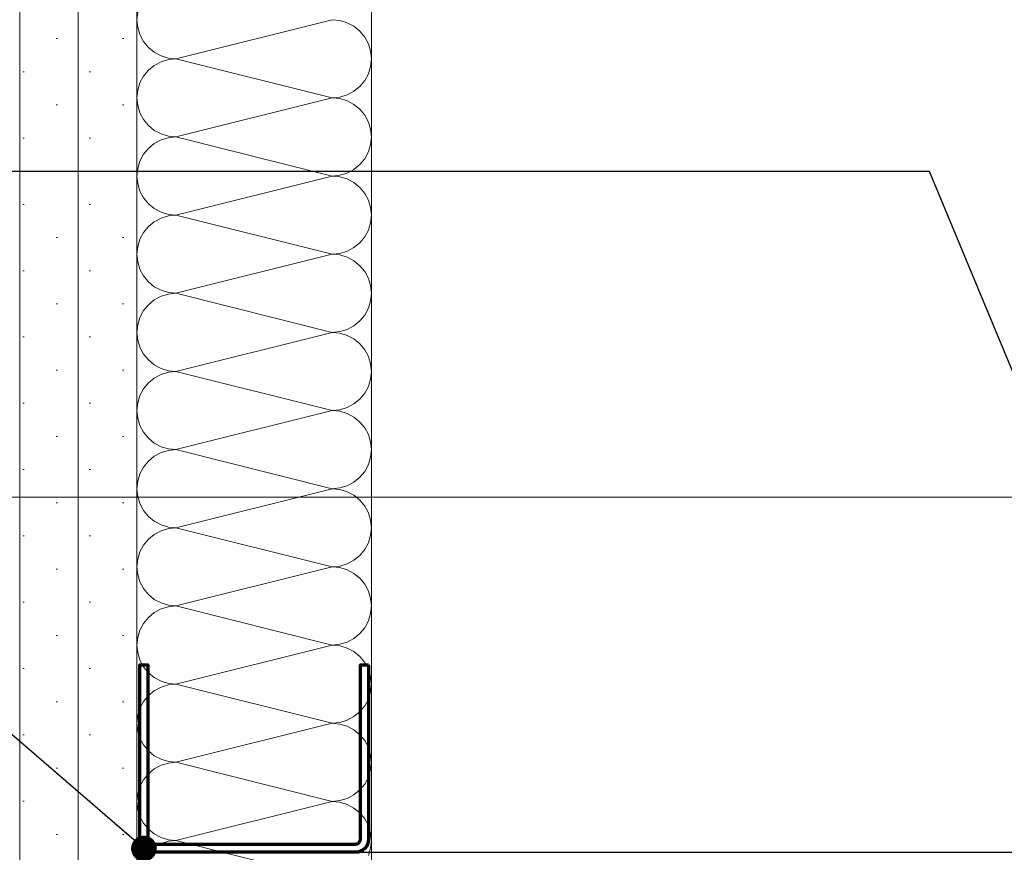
# Model space of a CAD drawing. Header units: metres. Extents: x -3.5 to 65.3, y -10.9 to 16.7.
# Tile 175 of 184: x 46.845 to 47.055, y 5.497 to 5.675. Entities that reach past the tile are written whole.
import ezdxf

# ---------------------------------------------------------------- set-up
doc = ezdxf.new("R2010")
doc.units = ezdxf.units.M
doc.header["$MEASUREMENT"] = 0
doc.linetypes.add('Untersicht', pattern=[0.04, 0.03, -0.01])
doc.linetypes.add('Wipeout_Contour', pattern=[1, 0, -1])
for name, color, linetype in [('102 - Bemaßung_ Beschriftung.Detail_ Ausschnitt', 7, 'Continuous'), ('660 - Unterkonstruktion.Trockenbau', 7, 'Continuous'), ('Neubau_102 - Bemaßung_ Beschriftung.Detail_ Ausschnitt', 7, 'Continuous'), ('Neubau_606 - Struktur.Wand Innen Ausbau', 7, 'Continuous'), ('Neubau_650 - Abdeckung.Fußboden Aufbau', 7, 'Continuous'), ('Neubau_653 - Abdeckung.TB Verkofferung', 7, 'Continuous')]:
    doc.layers.add(name, color=color, linetype=linetype)
doc.styles.add('ERSTELLTER_STIL_1', font='txt')
doc.dimstyles.new('ERSTELLTER_STIL__5', dxfattribs={"dimtxt": 0.04, "dimasz": 0.02128, "dimexe": 0.18, "dimexo": 0.0625, "dimgap": 0, "dimtad": 1, "dimtih": 1, "dimtoh": 1, "dimzin": 0, "dimdsep": 46, "dimtxsty": 'ERSTELLTER_STIL_1', "dimblk": 'ARROWHEAD_2', "dimblk1": 'ARROWHEAD_2', "dimblk2": 'ARROWHEAD_2', "dimcen": 0.09, "dimclrd": 7, "dimclre": 7, "dimclrt": 7, "dimazin": 0, "dimtfac": 1, "dimtdec": 4, "dimtmove": 0, "dimatfit": 3, "dimfxl": 1, "dimtolj": 1, "dimtzin": 0, "dimarcsym": 0})
doc.dimstyles.new('ERSTELLTER_STIL__7', dxfattribs={"dimtxt": 0.18, "dimasz": 0.010944, "dimexe": 0.18, "dimexo": 0.0625, "dimgap": 0, "dimtad": 0, "dimtih": 1, "dimtoh": 1, "dimdec": 4, "dimzin": 0, "dimdsep": 46, "dimcen": 0.09, "dimadec": 0, "dimazin": 0, "dimtfac": 1, "dimtdec": 4, "dimtmove": 0, "dimatfit": 3, "dimldrblk": 'ARROWHEAD_11', "dimfxl": 1, "dimtolj": 1, "dimtzin": 0, "dimarcsym": 0})
pattern_1 = [(45, (0, 0), (-0.0070710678, 0.0070710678), [0, -0.01])]

# ---------------------------------------------------------------- blocks, each defined once
blk = doc.blocks.new('*X62')
at = {"layer": 'Neubau_606 - Struktur.Wand Innen Ausbau', "color": 7, "linetype": 'Continuous', "lineweight": 5}
for p, q in [((46.87015, 5.67664), (46.86999, 5.67501)), ((46.86999, 5.67501), (46.87015, 5.67339)), ((46.87832, 5.66668), (46.91165, 5.67501)), ((46.91328, 5.67485), (46.91165, 5.67501)), ((46.91484, 5.67438), (46.91328, 5.67485)), ((46.91628, 5.67361), (46.91484, 5.67438)), ((46.87015, 5.67339), (46.87062, 5.67183)), ((46.91755, 5.67257), (46.91628, 5.67361)), ((46.91858, 5.67131), (46.91755, 5.67257)), ((46.87062, 5.67183), (46.87139, 5.67038)), ((46.87139, 5.67038), (46.87243, 5.66912)), ((46.91935, 5.66987), (46.91858, 5.67131)), ((46.91983, 5.66831), (46.91935, 5.66987)), ((46.87243, 5.66912), (46.87369, 5.66809)), ((46.87369, 5.66809), (46.87513, 5.66732)), ((46.91999, 5.66668), (46.91983, 5.66831)), ((46.87513, 5.66605), (46.87369, 5.66528)), ((46.87513, 5.66732), (46.87669, 5.66684)), ((46.87669, 5.66652), (46.87513, 5.66605)), ((46.87669, 5.66684), (46.87832, 5.66668)), ((46.87832, 5.66668), (46.87669, 5.66652)), ((46.87832, 5.66668), (46.91165, 5.65835)), ((46.91983, 5.66506), (46.91999, 5.66668)), ((46.87243, 5.66424), (46.87139, 5.66298)), ((46.87369, 5.66528), (46.87243, 5.66424)), ((46.91935, 5.66349), (46.91983, 5.66506)), ((46.87062, 5.66154), (46.87015, 5.65997)), ((46.87139, 5.66298), (46.87062, 5.66154)), ((46.91755, 5.66079), (46.91858, 5.66205)), ((46.91858, 5.66205), (46.91935, 5.66349)), ((46.87015, 5.65997), (46.86999, 5.65835)), ((46.91484, 5.65898), (46.91628, 5.65975)), ((46.91628, 5.65975), (46.91755, 5.66079)), ((46.86999, 5.65835), (46.87015, 5.65672)), ((46.87832, 5.65001), (46.91165, 5.65835)), ((46.91165, 5.65835), (46.91328, 5.65851)), ((46.91328, 5.65819), (46.91165, 5.65835)), ((46.91328, 5.65851), (46.91484, 5.65898)), ((46.91484, 5.65771), (46.91328, 5.65819)), ((46.91628, 5.65694), (46.91484, 5.65771)), ((46.87015, 5.65672), (46.87062, 5.65516)), ((46.87062, 5.65516), (46.87139, 5.65372)), ((46.91755, 5.65591), (46.91628, 5.65694)), ((46.91858, 5.65464), (46.91755, 5.65591)), ((46.87139, 5.65372), (46.87243, 5.65246)), ((46.91935, 5.6532), (46.91858, 5.65464)), ((46.91983, 5.65164), (46.91935, 5.6532)), ((46.87243, 5.65246), (46.87369, 5.65142)), ((46.87369, 5.65142), (46.87513, 5.65065)), ((46.91999, 5.65001), (46.91983, 5.65164)), ((46.87513, 5.64938), (46.87369, 5.64861)), ((46.87513, 5.65065), (46.87669, 5.65017)), ((46.87669, 5.64985), (46.87513, 5.64938)), ((46.87669, 5.65017), (46.87832, 5.65001)), ((46.87832, 5.65001), (46.87669, 5.64985)), ((46.87832, 5.65001), (46.91165, 5.64168)), ((46.91983, 5.64839), (46.91999, 5.65001)), ((46.87243, 5.64757), (46.87139, 5.64631)), ((46.87369, 5.64861), (46.87243, 5.64757)), ((46.91858, 5.64538), (46.91935, 5.64683)), ((46.91935, 5.64683), (46.91983, 5.64839)), ((46.87062, 5.64487), (46.87015, 5.64331)), ((46.87139, 5.64631), (46.87062, 5.64487)), ((46.91755, 5.64412), (46.91858, 5.64538)), ((46.87015, 5.64331), (46.86999, 5.64168)), ((46.91484, 5.64232), (46.91628, 5.64309)), ((46.91628, 5.64309), (46.91755, 5.64412)), ((46.86999, 5.64168), (46.87015, 5.64006)), ((46.87832, 5.63335), (46.91165, 5.64168)), ((46.91165, 5.64168), (46.91328, 5.64184)), ((46.91328, 5.64152), (46.91165, 5.64168)), ((46.91328, 5.64184), (46.91484, 5.64232)), ((46.91484, 5.64105), (46.91328, 5.64152)), ((46.91628, 5.64028), (46.91484, 5.64105)), ((46.87015, 5.64006), (46.87062, 5.63849)), ((46.87062, 5.63849), (46.87139, 5.63705)), ((46.91755, 5.63924), (46.91628, 5.64028)), ((46.91858, 5.63798), (46.91755, 5.63924)), ((46.87139, 5.63705), (46.87243, 5.63579)), ((46.91935, 5.63654), (46.91858, 5.63798)), ((46.91983, 5.63497), (46.91935, 5.63654)), ((46.87243, 5.63579), (46.87369, 5.63475)), ((46.87369, 5.63475), (46.87513, 5.63398)), ((46.91999, 5.63335), (46.91983, 5.63497)), ((46.87513, 5.63271), (46.87369, 5.63194)), ((46.87513, 5.63398), (46.87669, 5.63351)), ((46.87669, 5.63319), (46.87513, 5.63271)), ((46.87669, 5.63351), (46.87832, 5.63335)), ((46.87832, 5.63335), (46.87669, 5.63319)), ((46.87832, 5.63335), (46.91165, 5.62501)), ((46.91983, 5.63172), (46.91999, 5.63335)), ((46.87243, 5.63091), (46.87139, 5.62964)), ((46.87369, 5.63194), (46.87243, 5.63091)), ((46.91858, 5.62872), (46.91935, 5.63016)), ((46.91935, 5.63016), (46.91983, 5.63172)), ((46.87062, 5.6282), (46.87015, 5.62664)), ((46.87139, 5.62964), (46.87062, 5.6282)), ((46.91755, 5.62746), (46.91858, 5.62872)), ((46.87015, 5.62664), (46.86999, 5.62501)), ((46.91484, 5.62565), (46.91628, 5.62642)), ((46.91628, 5.62642), (46.91755, 5.62746)), ((46.86999, 5.62501), (46.87015, 5.62339)), ((46.87832, 5.61668), (46.91165, 5.62501)), ((46.91165, 5.62501), (46.91328, 5.62517)), ((46.91328, 5.62485), (46.91165, 5.62501)), ((46.91328, 5.62517), (46.91484, 5.62565)), ((46.91484, 5.62438), (46.91328, 5.62485)), ((46.91628, 5.62361), (46.91484, 5.62438)), ((46.87015, 5.62339), (46.87062, 5.62183)), ((46.87062, 5.62183), (46.87139, 5.62038)), ((46.91755, 5.62257), (46.91628, 5.62361)), ((46.91858, 5.62131), (46.91755, 5.62257)), ((46.87139, 5.62038), (46.87243, 5.61912)), ((46.91935, 5.61987), (46.91858, 5.62131)), ((46.91983, 5.61831), (46.91935, 5.61987)), ((46.87243, 5.61912), (46.87369, 5.61809)), ((46.87369, 5.61809), (46.87513, 5.61732)), ((46.91999, 5.61668), (46.91983, 5.61831)), ((46.87369, 5.61528), (46.87243, 5.61424)), ((46.87513, 5.61605), (46.87369, 5.61528)), ((46.87513, 5.61732), (46.87669, 5.61684)), ((46.87669, 5.61652), (46.87513, 5.61605)), ((46.87669, 5.61684), (46.87832, 5.61668)), ((46.87832, 5.61668), (46.87669, 5.61652)), ((46.87832, 5.61668), (46.91165, 5.60835)), ((46.91983, 5.61506), (46.91999, 5.61668)), ((46.87243, 5.61424), (46.87139, 5.61298)), ((46.91858, 5.61205), (46.91935, 5.61349)), ((46.91935, 5.61349), (46.91983, 5.61506)), ((46.87062, 5.61154), (46.87015, 5.60997)), ((46.87139, 5.61298), (46.87062, 5.61154)), ((46.91755, 5.61079), (46.91858, 5.61205)), ((46.87015, 5.60997), (46.86999, 5.60835)), ((46.91328, 5.60851), (46.91484, 5.60898)), ((46.91484, 5.60898), (46.91628, 5.60975)), ((46.91628, 5.60975), (46.91755, 5.61079)), ((46.86999, 5.60835), (46.87015, 5.60672)), ((46.87832, 5.60001), (46.91165, 5.60835)), ((46.91165, 5.60835), (46.91328, 5.60851)), ((46.91328, 5.60819), (46.91165, 5.60835)), ((46.91484, 5.60771), (46.91328, 5.60819)), ((46.91628, 5.60694), (46.91484, 5.60771)), ((46.91755, 5.60591), (46.91628, 5.60694)), ((46.87015, 5.60672), (46.87062, 5.60516)), ((46.87062, 5.60516), (46.87139, 5.60372)), ((46.91858, 5.60464), (46.91755, 5.60591)), ((46.87139, 5.60372), (46.87243, 5.60246)), ((46.91935, 5.6032), (46.91858, 5.60464)), ((46.91983, 5.60164), (46.91935, 5.6032)), ((46.87243, 5.60246), (46.87369, 5.60142)), ((46.87369, 5.60142), (46.87513, 5.60065)), ((46.87513, 5.60065), (46.87669, 5.60017)), ((46.91999, 5.60001), (46.91983, 5.60164)), ((46.87369, 5.59861), (46.87243, 5.59757)), ((46.87513, 5.59938), (46.87369, 5.59861)), ((46.87669, 5.59985), (46.87513, 5.59938)), ((46.87669, 5.60017), (46.87832, 5.60001)), ((46.87832, 5.60001), (46.87669, 5.59985)), ((46.87832, 5.60001), (46.91165, 5.59168)), ((46.91983, 5.59839), (46.91999, 5.60001)), ((46.87243, 5.59757), (46.87139, 5.59631)), ((46.91858, 5.59538), (46.91935, 5.59683)), ((46.91935, 5.59683), (46.91983, 5.59839)), ((46.87062, 5.59487), (46.87015, 5.59331)), ((46.87139, 5.59631), (46.87062, 5.59487)), ((46.91755, 5.59412), (46.91858, 5.59538)), ((46.87015, 5.59331), (46.86999, 5.59168)), ((46.91328, 5.59184), (46.91484, 5.59232)), ((46.91484, 5.59232), (46.91628, 5.59309)), ((46.91628, 5.59309), (46.91755, 5.59412)), ((46.86999, 5.59168), (46.87015, 5.59006)), ((46.87832, 5.58335), (46.91165, 5.59168)), ((46.91165, 5.59168), (46.91328, 5.59184)), ((46.91328, 5.59152), (46.91165, 5.59168)), ((46.91484, 5.59105), (46.91328, 5.59152)), ((46.91628, 5.59028), (46.91484, 5.59105)), ((46.91755, 5.58924), (46.91628, 5.59028)), ((46.87015, 5.59006), (46.87062, 5.58849)), ((46.87062, 5.58849), (46.87139, 5.58705)), ((46.91858, 5.58798), (46.91755, 5.58924)), ((46.91935, 5.58654), (46.91858, 5.58798)), ((46.87139, 5.58705), (46.87243, 5.58579)), ((46.91983, 5.58497), (46.91935, 5.58654)), ((46.87243, 5.58579), (46.87369, 5.58475)), ((46.87369, 5.58475), (46.87513, 5.58398)), ((46.87513, 5.58398), (46.87669, 5.58351)), ((46.91999, 5.58335), (46.91983, 5.58497)), ((46.87369, 5.58194), (46.87243, 5.58091)), ((46.87513, 5.58271), (46.87369, 5.58194)), ((46.87669, 5.58319), (46.87513, 5.58271)), ((46.87669, 5.58351), (46.87832, 5.58335)), ((46.87832, 5.58335), (46.87669, 5.58319)), ((46.87832, 5.58335), (46.91165, 5.57501)), ((46.91935, 5.58016), (46.91983, 5.58172)), ((46.91983, 5.58172), (46.91999, 5.58335)), ((46.87139, 5.57964), (46.87062, 5.5782)), ((46.87243, 5.58091), (46.87139, 5.57964)), ((46.91858, 5.57872), (46.91935, 5.58016)), ((46.87062, 5.5782), (46.87015, 5.57664)), ((46.91755, 5.57746), (46.91858, 5.57872)), ((46.87015, 5.57664), (46.86999, 5.57501)), ((46.91328, 5.57517), (46.91484, 5.57565)), ((46.91484, 5.57565), (46.91628, 5.57642)), ((46.91628, 5.57642), (46.91755, 5.57746)), ((46.86999, 5.57501), (46.87015, 5.57339)), ((46.87015, 5.57339), (46.87062, 5.57183)), ((46.87832, 5.56668), (46.91165, 5.57501)), ((46.91165, 5.57501), (46.91328, 5.57517)), ((46.91328, 5.57485), (46.91165, 5.57501)), ((46.91484, 5.57438), (46.91328, 5.57485)), ((46.91628, 5.57361), (46.91484, 5.57438)), ((46.91755, 5.57257), (46.91628, 5.57361)), ((46.87062, 5.57183), (46.87139, 5.57038)), ((46.91858, 5.57131), (46.91755, 5.57257)), ((46.91935, 5.56987), (46.91858, 5.57131)), ((46.87139, 5.57038), (46.87243, 5.56912)), ((46.87243, 5.56912), (46.87369, 5.56809)), ((46.91983, 5.56831), (46.91935, 5.56987)), ((46.87369, 5.56809), (46.87513, 5.56732)), ((46.87513, 5.56732), (46.87669, 5.56684)), ((46.91999, 5.56668), (46.91983, 5.56831)), ((46.87369, 5.56528), (46.87243, 5.56424)), ((46.87513, 5.56605), (46.87369, 5.56528)), ((46.87669, 5.56652), (46.87513, 5.56605)), ((46.87669, 5.56684), (46.87832, 5.56668)), ((46.87832, 5.56668), (46.87669, 5.56652)), ((46.87832, 5.56668), (46.91165, 5.55835)), ((46.91935, 5.56349), (46.91983, 5.56506)), ((46.91983, 5.56506), (46.91999, 5.56668)), ((46.87139, 5.56298), (46.87062, 5.56154)), ((46.87243, 5.56424), (46.87139, 5.56298)), ((46.91858, 5.56205), (46.91935, 5.56349)), ((46.87062, 5.56154), (46.87015, 5.55997)), ((46.91628, 5.55975), (46.91755, 5.56079)), ((46.91755, 5.56079), (46.91858, 5.56205)), ((46.87015, 5.55997), (46.86999, 5.55835)), ((46.91328, 5.55851), (46.91484, 5.55898)), ((46.91484, 5.55898), (46.91628, 5.55975)), ((46.86999, 5.55835), (46.87015, 5.55672)), ((46.87015, 5.55672), (46.87062, 5.55516)), ((46.87832, 5.55001), (46.91165, 5.55835)), ((46.91165, 5.55835), (46.91328, 5.55851)), ((46.91328, 5.55819), (46.91165, 5.55835)), ((46.91484, 5.55771), (46.91328, 5.55819)), ((46.91628, 5.55694), (46.91484, 5.55771)), ((46.91755, 5.55591), (46.91628, 5.55694)), ((46.87062, 5.55516), (46.87139, 5.55372)), ((46.91858, 5.55464), (46.91755, 5.55591)), ((46.91935, 5.5532), (46.91858, 5.55464)), ((46.87139, 5.55372), (46.87243, 5.55246)), ((46.87243, 5.55246), (46.87369, 5.55142)), ((46.91983, 5.55164), (46.91935, 5.5532)), ((46.87369, 5.55142), (46.87513, 5.55065)), ((46.87513, 5.55065), (46.87669, 5.55017)), ((46.87669, 5.55017), (46.87832, 5.55001)), ((46.91999, 5.55001), (46.91983, 5.55164)), ((46.87369, 5.54861), (46.87243, 5.54757)), ((46.87513, 5.54938), (46.87369, 5.54861)), ((46.87669, 5.54985), (46.87513, 5.54938)), ((46.87832, 5.55001), (46.87669, 5.54985)), ((46.87832, 5.55001), (46.91165, 5.54168)), ((46.91935, 5.54683), (46.91983, 5.54839)), ((46.91983, 5.54839), (46.91999, 5.55001)), ((46.87139, 5.54631), (46.87062, 5.54487)), ((46.87243, 5.54757), (46.87139, 5.54631)), ((46.91858, 5.54538), (46.91935, 5.54683)), ((46.87062, 5.54487), (46.87015, 5.54331)), ((46.91628, 5.54309), (46.91755, 5.54412)), ((46.91755, 5.54412), (46.91858, 5.54538)), ((46.87015, 5.54331), (46.86999, 5.54168)), ((46.91165, 5.54168), (46.91328, 5.54184)), ((46.91328, 5.54184), (46.91484, 5.54232)), ((46.91484, 5.54232), (46.91628, 5.54309)), ((46.86999, 5.54168), (46.87015, 5.54006)), ((46.87015, 5.54006), (46.87062, 5.53849)), ((46.87832, 5.53335), (46.91165, 5.54168)), ((46.91328, 5.54152), (46.91165, 5.54168)), ((46.91484, 5.54105), (46.91328, 5.54152)), ((46.91628, 5.54028), (46.91484, 5.54105)), ((46.91755, 5.53924), (46.91628, 5.54028)), ((46.87062, 5.53849), (46.87139, 5.53705)), ((46.91858, 5.53798), (46.91755, 5.53924)), ((46.91935, 5.53654), (46.91858, 5.53798)), ((46.87139, 5.53705), (46.87243, 5.53579)), ((46.87243, 5.53579), (46.87369, 5.53475)), ((46.91983, 5.53497), (46.91935, 5.53654)), ((46.87369, 5.53475), (46.87513, 5.53398)), ((46.87513, 5.53398), (46.87669, 5.53351)), ((46.87669, 5.53351), (46.87832, 5.53335)), ((46.91999, 5.53335), (46.91983, 5.53497)), ((46.87369, 5.53194), (46.87243, 5.53091)), ((46.87513, 5.53271), (46.87369, 5.53194)), ((46.87669, 5.53319), (46.87513, 5.53271)), ((46.87832, 5.53335), (46.87669, 5.53319)), ((46.87832, 5.53335), (46.91165, 5.52501)), ((46.91935, 5.53016), (46.91983, 5.53172)), ((46.91983, 5.53172), (46.91999, 5.53335)), ((46.87139, 5.52964), (46.87062, 5.5282)), ((46.87243, 5.53091), (46.87139, 5.52964)), ((46.91858, 5.52872), (46.91935, 5.53016)), ((46.87062, 5.5282), (46.87015, 5.52664)), ((46.91628, 5.52642), (46.91755, 5.52746)), ((46.91755, 5.52746), (46.91858, 5.52872)), ((46.87015, 5.52664), (46.86999, 5.52501)), ((46.86999, 5.52501), (46.87015, 5.52339)), ((46.87832, 5.51668), (46.91165, 5.52501)), ((46.91165, 5.52501), (46.91328, 5.52517)), ((46.91328, 5.52485), (46.91165, 5.52501)), ((46.91328, 5.52517), (46.91484, 5.52565)), ((46.91484, 5.52565), (46.91628, 5.52642)), ((46.87015, 5.52339), (46.87062, 5.52183)), ((46.91484, 5.52438), (46.91328, 5.52485)), ((46.91628, 5.52361), (46.91484, 5.52438)), ((46.91755, 5.52257), (46.91628, 5.52361)), ((46.87062, 5.52183), (46.87139, 5.52038)), ((46.91858, 5.52131), (46.91755, 5.52257)), ((46.91935, 5.51987), (46.91858, 5.52131)), ((46.87139, 5.52038), (46.87243, 5.51912)), ((46.87243, 5.51912), (46.87369, 5.51809)), ((46.91983, 5.51831), (46.91935, 5.51987)), ((46.87369, 5.51809), (46.87513, 5.51732)), ((46.87513, 5.51732), (46.87669, 5.51684)), ((46.87669, 5.51684), (46.87832, 5.51668)), ((46.87832, 5.51668), (46.87669, 5.51652)), ((46.87832, 5.51668), (46.91165, 5.50835)), ((46.91999, 5.51668), (46.91983, 5.51831)), ((46.91983, 5.51506), (46.91999, 5.51668)), ((46.87369, 5.51528), (46.87243, 5.51424)), ((46.87513, 5.51605), (46.87369, 5.51528)), ((46.87669, 5.51652), (46.87513, 5.51605)), ((46.91935, 5.51349), (46.91983, 5.51506)), ((46.87139, 5.51298), (46.87062, 5.51154)), ((46.87243, 5.51424), (46.87139, 5.51298)), ((46.91858, 5.51205), (46.91935, 5.51349)), ((46.87062, 5.51154), (46.87015, 5.50997)), ((46.91628, 5.50975), (46.91755, 5.51079)), ((46.91755, 5.51079), (46.91858, 5.51205)), ((46.87015, 5.50997), (46.86999, 5.50835)), ((46.86999, 5.50835), (46.87015, 5.50672)), ((46.87832, 5.50001), (46.91165, 5.50835)), ((46.91165, 5.50835), (46.91328, 5.50851)), ((46.91328, 5.50819), (46.91165, 5.50835)), ((46.91328, 5.50851), (46.91484, 5.50898)), ((46.91484, 5.50771), (46.91328, 5.50819)), ((46.91484, 5.50898), (46.91628, 5.50975)), ((46.87015, 5.50672), (46.87062, 5.50516)), ((46.91628, 5.50694), (46.91484, 5.50771)), ((46.91755, 5.50591), (46.91628, 5.50694)), ((46.87062, 5.50516), (46.87139, 5.50372)), ((46.91858, 5.50464), (46.91755, 5.50591)), ((46.91935, 5.5032), (46.91858, 5.50464)), ((46.87139, 5.50372), (46.87243, 5.50246)), ((46.87243, 5.50246), (46.87369, 5.50142)), ((46.91983, 5.50164), (46.91935, 5.5032)), ((46.87369, 5.50142), (46.87513, 5.50065)), ((46.87513, 5.50065), (46.87669, 5.50017)), ((46.87669, 5.49985), (46.87513, 5.49938)), ((46.87669, 5.50017), (46.87832, 5.50001)), ((46.87832, 5.50001), (46.87669, 5.49985)), ((46.87832, 5.50001), (46.91165, 5.49168)), ((46.91999, 5.50001), (46.91983, 5.50164)), ((46.91983, 5.49839), (46.91999, 5.50001)), ((46.87369, 5.49861), (46.87243, 5.49757)), ((46.87513, 5.49938), (46.87369, 5.49861)), ((46.91935, 5.49683), (46.91983, 5.49839)), ((46.87243, 5.49757), (46.87139, 5.49631))]:
    blk.add_line(p, q, dxfattribs=at)
blk = doc.blocks.new('*D420')
at = {"layer": '102 - Bemaßung_ Beschriftung.Detail_ Ausschnitt', "color": 7, "linetype": 'Continuous', "lineweight": 5}
for p, q in [((47.16999, 5.55218), (47.16999, 5.76)), ((44.53999, 5.55218), (44.53999, 5.67501)), ((44.54807, 5.58718), (44.5319, 5.55918)), ((47.16191, 5.55918), (47.17807, 5.58718)), ((44.5263, 5.57318), (44.53999, 5.57318)), ((44.53999, 5.57318), (47.16999, 5.57318)), ((47.16999, 5.57318), (47.18368, 5.57318))]:
    blk.add_line(p, q, dxfattribs=at)
at = {"color": 254, "linetype": 'Wipeout_Contour', "lineweight": 0, "ltscale": 184.793655}
blk.add_wipeout([(45.79428, 5.57368), (45.9157, 5.57368), (45.9157, 5.62868), (45.79428, 5.62868)], dxfattribs=at).dxf.layer = '102 - Bemaßung_ Beschriftung.Detail_ Ausschnitt'
at = {"layer": '102 - Bemaßung_ Beschriftung.Detail_ Ausschnitt', "color": 7, "lineweight": 5, "insert": (45.80178, 5.58118), "char_height": 0.04, "attachment_point": 7, "style": 'ERSTELLTER_STIL_1'}
blk.add_mtext('\\A1;{\\pql;\\fArial|b0|i0|c0|p38;2,63}', dxfattribs=at)
blk = doc.blocks.new('ARROWHEAD_2')
at = {"color": 0, "linetype": 'Continuous', "lineweight": 0}
for p, q in [((-0.3781, -0.655), (0.3781, 0.655)), ((0, 0), (-1, 0))]:
    blk.add_line(p, q, dxfattribs=at)
blk = doc.blocks.new('ARROWHEAD_11')
at = {"color": 0, "linetype": 'Continuous', "lineweight": 0}
blk.add_line((0, 0), (-1, 0), dxfattribs=at)
at = {"color": 0, "linetype": 'Continuous', "lineweight": 0, "const_width": 0.25, "flags": 128}
blk.add_lwpolyline([(-0.125, 0, 1), (0.125, 0, 1)], format="xyb", close=True, dxfattribs=at)

msp = doc.modelspace()

# ---------------------------------------------------------------- hatches: boundary and pattern name
at = {"layer": 'Neubau_606 - Struktur.Wand Innen Ausbau', "linetype": 'Continuous', "lineweight": 0, "true_color": 0x000000}
h = msp.add_hatch(dxfattribs=at)
h.set_pattern_fill('Gips_0001', color=18, style=0, pattern_type=2)
h.set_pattern_definition(pattern_1)
h.paths.add_polyline_path([(46.84499, 5.76), (46.84499, 5.17998), (46.85749, 5.17998), (46.85749, 5.76)])
h = msp.add_hatch(dxfattribs=at)
h.set_pattern_fill('Gips_0001', color=18, style=0, pattern_type=2)
h.set_pattern_definition(pattern_1)
h.paths.add_polyline_path([(46.86999, 5.76), (46.85749, 5.76), (46.85749, 5.17998), (46.86999, 5.17998)])
at = {"layer": 'Neubau_650 - Abdeckung.Fußboden Aufbau', "linetype": 'Continuous', "lineweight": 13, "true_color": 0xafafaf}
h = msp.add_hatch(dxfattribs=at)
h.set_pattern_fill('Raster_60x60_Fuge_2mm_0001', color=253, style=0, pattern_type=2)
h.set_pattern_definition([(0, (46.245, 4.8475), (0, 0.602), []), (90, (46.245, 4.8475), (-0.602, 0), [])])
h.paths.add_polyline_path([(44.70999, 3.895), (45.85999, 3.895), (45.85999, 3.72), (46.74499, 3.72), (46.74499, 3.895), (46.84499, 3.895), (46.84499, 5.76), (44.70999, 5.76)])

# ---------------------------------------------------------------- linework, layer by layer
at = {"layer": '660 - Unterkonstruktion.Trockenbau', "color": 7, "linetype": 'Continuous', "lineweight": 70, "flags": 128}
msp.add_lwpolyline([(46.91939, 5.5375), (46.91939, 5.50025, -0.414214), (46.91664, 5.4975), (46.87334, 5.4975, -0.414214), (46.87059, 5.50025), (46.87059, 5.5375), (46.87234, 5.5375), (46.87234, 5.50025, 0.414214), (46.87334, 5.49925), (46.91664, 5.49925, 0.414214), (46.91764, 5.50025), (46.91764, 5.5375)], format="xyb", close=True, dxfattribs=at)
at = {"layer": '660 - Unterkonstruktion.Trockenbau', "color": 7, "linetype": 'Continuous', "lineweight": 25}
msp.add_lwpolyline([(46.86999, 5.4975), (47.16999, 5.4975)], dxfattribs=at)
at = {"layer": 'Neubau_606 - Struktur.Wand Innen Ausbau', "color": 1, "linetype": 'Continuous', "lineweight": 5}
for p, q in [((46.85749, 5.76), (46.85749, 5.17998)), ((46.86999, 5.76), (46.86999, 5.17998))]:
    msp.add_line(p, q, dxfattribs=at)
at = {"layer": 'Neubau_606 - Struktur.Wand Innen Ausbau', "color": 1, "linetype": 'Continuous', "lineweight": 5, "flags": 128}
for points in [[(46.84499, 5.76), (46.84499, 5.17998)], [(46.91999, 5.17998), (46.91999, 5.76)]]:
    msp.add_lwpolyline(points, dxfattribs=at)
at = {"layer": 'Neubau_650 - Abdeckung.Fußboden Aufbau', "color": 1, "linetype": 'Continuous', "lineweight": 13, "flags": 128}
msp.add_lwpolyline([(46.74499, 3.72), (46.74499, 3.895), (46.84499, 3.895), (46.84499, 5.76), (44.70999, 5.76), (44.70999, 3.895)], dxfattribs=at)
at = {"layer": 'Neubau_653 - Abdeckung.TB Verkofferung', "color": 1, "linetype": 'Untersicht', "lineweight": 9}
msp.add_line((46.84499, 5.05048), (46.84499, 5.75998), dxfattribs=at)

# ---------------------------------------------------------------- block references
at = {"layer": 'Neubau_606 - Struktur.Wand Innen Ausbau', "color": 1, "lineweight": 13}
msp.add_blockref('*X62', (0, 0), dxfattribs=at)

# ---------------------------------------------------------------- leaders
at = {"layer": 'Neubau_102 - Bemaßung_ Beschriftung.Detail_ Ausschnitt', "color": 1, "linetype": 'Continuous', "lineweight": 13, "annotation_type": 0, "has_hookline": 1, "hookline_direction": 1, "text_width": 0.18278}
msp.add_leader([(46.87148, 5.4983), (46.81499, 5.54703), (46.76328, 5.54703)], dimstyle='ERSTELLTER_STIL__7', dxfattribs=at)

# ---------------------------------------------------------------- next in the draw order: dimensions: what is measured, and where the dimension line sits
at = {"layer": '102 - Bemaßung_ Beschriftung.Detail_ Ausschnitt', "color": 7, "linetype": 'Continuous', "lineweight": 5}
dim = msp.add_linear_dim(base=(47.16999, 5.57318), p1=(44.53999, 5.67501), p2=(47.16999, 5.76), dimstyle='ERSTELLTER_STIL__5', dxfattribs=at)
dim.commit()
dim.dimension.update_dxf_attribs({"geometry": '*D420', "text_midpoint": (45.85373, 5.60118), "dimtype": 160})

# ---------------------------------------------------------------- next in the draw order: leaders
at = {"layer": 'Neubau_102 - Bemaßung_ Beschriftung.Detail_ Ausschnitt', "color": 1, "linetype": 'Continuous', "lineweight": 13, "annotation_type": 0, "has_hookline": 1, "hookline_direction": 1, "text_width": 0.49103}
msp.add_leader([(47.09934, 5.4975), (47.03902, 5.64268), (46.77005, 5.64268)], dimstyle='ERSTELLTER_STIL__7', dxfattribs=at)

doc.saveas('drawing.dxf')
